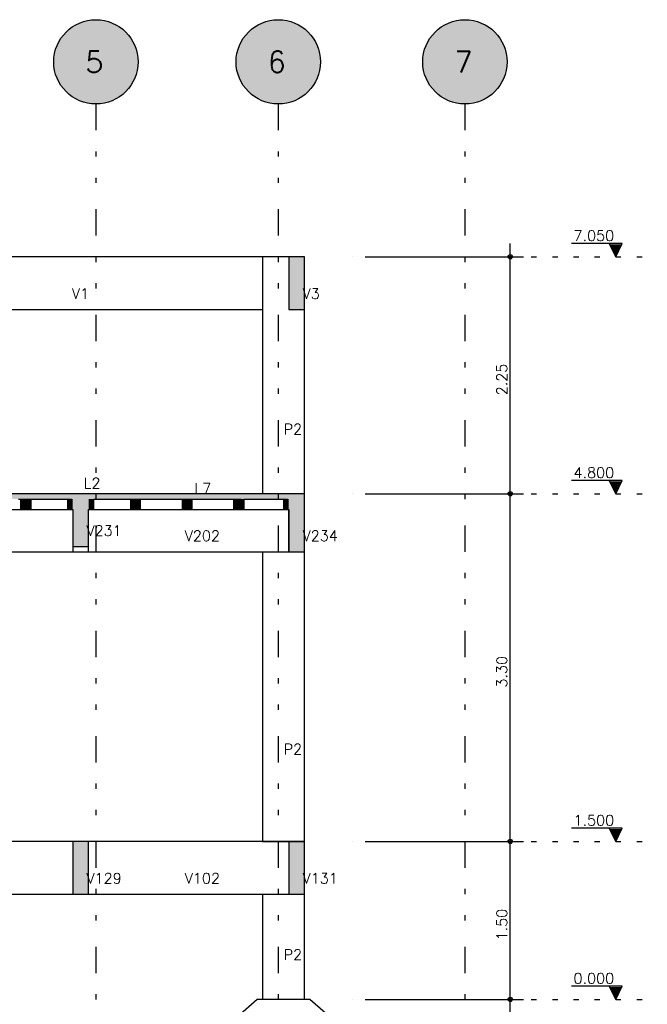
# Model space of a CAD drawing. Extents: x 0 to 84.1, y 0 to 59.4.
# Tile 4 of 8: x 27.6 to 39.5, y 10.1 to 28.8. Entities that reach past the tile are written whole.
import ezdxf

# ---------------------------------------------------------------- set-up
doc = ezdxf.new("R2010")
doc.units = 0
doc.header["$MEASUREMENT"] = 0
doc.linetypes.add('ESTILO_TQS_0002', pattern=[0.4, 0.1, -0.3])
doc.linetypes.add('ESTILO_TQS_0004', pattern=[2, 0.5, -0.4, 0.1, -0.4, 0.1, -0.5])
for name, color, linetype in [('1', 1, 'CONTINUOUS'), ('2', 2, 'CONTINUOUS'), ('6', 6, 'CONTINUOUS'), ('9', 9, 'CONTINUOUS')]:
    doc.layers.add(name, color=color, linetype=linetype)
doc.styles.get("Standard").update_dxf_attribs({"font": 'ROMANS.SHX'})

msp = doc.modelspace()

# ---------------------------------------------------------------- linework, layer by layer
at = {"layer": '1', "linetype": 'ESTILO_TQS_0004'}
for p, q in [((29.056, 27.199), (29.056, 8.199)), ((32.516, 27.199), (32.516, 8.199)), ((36.056, 27.199), (36.056, 8.199))]:
    msp.add_line(p, q, dxfattribs=at)
at = {"layer": '1', "linetype": 'Continuous'}
for p, q in [((36.916, 19.549), (36.916, 24.549)), ((39.041, 24.549), (38.081, 24.549)), ((38.916, 24.299), (38.791, 24.549)), ((38.802, 24.527), (39.03, 24.527)), ((38.813, 24.505), (39.018, 24.505)), ((38.916, 24.299), (39.041, 24.549)), ((38.824, 24.482), (39.007, 24.482)), ((38.835, 24.46), (38.996, 24.46)), ((38.846, 24.438), (38.985, 24.438)), ((38.858, 24.416), (38.974, 24.416)), ((38.869, 24.393), (38.963, 24.393)), ((38.88, 24.371), (38.952, 24.371)), ((38.891, 24.349), (38.94, 24.349)), ((38.902, 24.326), (38.929, 24.326)), ((33.916, 24.299), (33.916, 24.299)), ((34.166, 24.299), (37.166, 24.299)), ((36.916, 12.949), (36.916, 20.049)), ((39.041, 20.049), (38.081, 20.049)), ((38.916, 19.799), (38.791, 20.049)), ((38.802, 20.027), (39.03, 20.027)), ((38.813, 20.005), (39.018, 20.005)), ((38.916, 19.799), (39.041, 20.049)), ((38.824, 19.982), (39.007, 19.982)), ((38.835, 19.96), (38.996, 19.96)), ((38.846, 19.938), (38.985, 19.938)), ((38.858, 19.916), (38.974, 19.916)), ((38.869, 19.893), (38.963, 19.893)), ((38.88, 19.871), (38.952, 19.871)), ((38.891, 19.849), (38.94, 19.849)), ((38.902, 19.826), (38.929, 19.826)), ((33.916, 19.799), (33.916, 19.799)), ((33.916, 19.799), (33.916, 19.799)), ((34.166, 19.799), (37.166, 19.799)), ((34.166, 19.799), (37.166, 19.799)), ((36.916, 9.949), (36.916, 13.449)), ((39.041, 13.449), (38.081, 13.449)), ((38.916, 13.199), (38.791, 13.449)), ((38.802, 13.427), (39.03, 13.427)), ((38.813, 13.405), (39.018, 13.405)), ((38.824, 13.382), (39.007, 13.382)), ((38.835, 13.36), (38.996, 13.36)), ((38.846, 13.338), (38.985, 13.338)), ((38.858, 13.316), (38.974, 13.316)), ((38.869, 13.293), (38.963, 13.293)), ((38.916, 13.199), (39.041, 13.449)), ((33.916, 13.199), (33.916, 13.199)), ((33.916, 13.199), (33.916, 13.199)), ((34.166, 13.199), (37.166, 13.199)), ((34.166, 13.199), (37.166, 13.199)), ((38.88, 13.271), (38.952, 13.271)), ((38.891, 13.249), (38.94, 13.249)), ((38.902, 13.226), (38.929, 13.226)), ((39.041, 10.449), (38.081, 10.449)), ((38.916, 10.199), (38.791, 10.449)), ((38.802, 10.427), (39.03, 10.427)), ((38.813, 10.405), (39.018, 10.405)), ((38.824, 10.382), (39.007, 10.382)), ((38.835, 10.36), (38.996, 10.36)), ((38.846, 10.338), (38.985, 10.338)), ((38.858, 10.316), (38.974, 10.316)), ((38.869, 10.293), (38.963, 10.293)), ((38.916, 10.199), (39.041, 10.449)), ((33.916, 10.199), (33.916, 10.199)), ((34.166, 10.199), (37.166, 10.199)), ((38.88, 10.271), (38.952, 10.271)), ((38.891, 10.249), (38.94, 10.249)), ((38.902, 10.226), (38.929, 10.226))]:
    msp.add_line(p, q, dxfattribs=at)
at = {"layer": '1', "linetype": 'ESTILO_TQS_0002'}
for p, q in [((36.916, 24.299), (39.516, 24.299)), ((36.916, 19.799), (39.516, 19.799)), ((36.916, 13.199), (39.516, 13.199)), ((36.916, 10.199), (39.516, 10.199))]:
    msp.add_line(p, q, dxfattribs=at)
at = {"layer": '1', "linetype": 'Continuous'}
for points in [[(38.791, 24.549), (38.916, 24.299), (39.041, 24.549), (38.791, 24.549)], [(38.791, 20.049), (38.916, 19.799), (39.041, 20.049), (38.791, 20.049)], [(38.791, 13.449), (38.916, 13.199), (39.041, 13.449), (38.791, 13.449)], [(38.791, 10.449), (38.916, 10.199), (39.041, 10.449), (38.791, 10.449)]]:
    msp.add_lwpolyline(points, dxfattribs=at)
for centre, radius in [((36.916, 24.299), 0.04), ((36.916, 24.299), 0.02), ((36.916, 19.799), 0.04), ((36.916, 19.799), 0.04), ((36.916, 19.799), 0.02), ((36.916, 19.799), 0.02), ((36.916, 13.199), 0.04), ((36.916, 13.199), 0.04), ((36.916, 13.199), 0.02), ((36.916, 13.199), 0.02), ((36.916, 10.199), 0.04), ((36.916, 10.199), 0.02)]:
    msp.add_circle(centre, radius, dxfattribs=at)
at = {"layer": '2', "linetype": 'Continuous'}
for centre in [(29.056, 27.999), (32.516, 27.999), (36.056, 27.999)]:
    msp.add_circle(centre, 0.8, dxfattribs=at)
at = {"layer": '6', "linetype": 'Continuous'}
for p, q in [((32.216, 24.299), (24.986, 24.299)), ((32.216, 24.299), (32.216, 19.799)), ((32.716, 24.299), (32.216, 24.299)), ((32.716, 24.299), (32.716, 23.299)), ((33.016, 24.299), (32.716, 24.299)), ((33.016, 24.044), (33.016, 24.299)), ((33.016, 19.799), (33.016, 24.299)), ((33.016, 23.299), (33.016, 24.044)), ((24.986, 23.299), (32.216, 23.299)), ((32.716, 23.299), (32.792, 23.299)), ((32.792, 23.299), (33.016, 23.299)), ((28.616, 19.799), (24.986, 19.799)), ((27.59, 19.699), (27.632, 19.699)), ((27.632, 19.699), (27.654, 19.699)), ((27.632, 19.499), (27.632, 19.699)), ((27.632, 19.699), (27.632, 19.69)), ((27.632, 19.69), (27.632, 19.499)), ((27.654, 19.699), (27.82, 19.699)), ((27.82, 19.699), (28.516, 19.699)), ((27.82, 19.699), (27.82, 19.499)), ((27.82, 19.508), (27.82, 19.699)), ((28.516, 19.699), (28.591, 19.699)), ((28.516, 19.699), (28.516, 19.69)), ((28.516, 19.69), (28.516, 19.499)), ((28.916, 19.799), (28.616, 19.799)), ((32.716, 19.799), (28.916, 19.799)), ((31.821, 19.799), (28.916, 19.799)), ((29.016, 19.699), (29.712, 19.699)), ((29.016, 19.508), (29.016, 19.699)), ((29.712, 19.699), (29.859, 19.699)), ((29.712, 19.699), (29.712, 19.69)), ((29.712, 19.69), (29.712, 19.499)), ((29.859, 19.699), (29.891, 19.699)), ((29.891, 19.699), (29.9, 19.699)), ((29.9, 19.699), (30.692, 19.699)), ((29.9, 19.508), (29.9, 19.699)), ((30.692, 19.699), (30.839, 19.699)), ((30.692, 19.699), (30.692, 19.69)), ((30.692, 19.69), (30.692, 19.499)), ((30.839, 19.699), (30.871, 19.699)), ((30.871, 19.699), (30.88, 19.699)), ((30.88, 19.699), (31.672, 19.699)), ((30.88, 19.508), (30.88, 19.699)), ((31.672, 19.699), (31.819, 19.699)), ((31.672, 19.499), (31.672, 19.699)), ((31.672, 19.699), (31.672, 19.69)), ((31.672, 19.69), (31.672, 19.499)), ((32.594, 19.799), (31.821, 19.799)), ((31.86, 19.699), (32.594, 19.699)), ((31.86, 19.699), (31.86, 19.499)), ((31.86, 19.508), (31.86, 19.699)), ((32.716, 19.799), (32.594, 19.799)), ((32.594, 19.699), (32.616, 19.699)), ((32.616, 19.699), (32.69, 19.699)), ((32.616, 19.699), (32.616, 19.69)), ((32.616, 19.69), (32.616, 19.499)), ((33.016, 19.799), (32.716, 19.799)), ((33.016, 19.008), (33.016, 19.799)), ((26.84, 19.499), (27.632, 19.499)), ((27.632, 19.499), (27.654, 19.499)), ((27.654, 19.499), (27.82, 19.499)), ((27.82, 19.499), (27.82, 19.508)), ((27.82, 19.499), (28.516, 19.499)), ((28.516, 19.499), (28.591, 19.499)), ((28.591, 19.499), (28.616, 19.499)), ((28.616, 19.499), (28.616, 18.699)), ((28.616, 19.499), (28.616, 18.799)), ((28.916, 19.035), (28.916, 19.499)), ((28.916, 19.499), (28.995, 19.499)), ((28.995, 19.499), (29.016, 19.499)), ((29.016, 19.499), (29.016, 19.508)), ((29.016, 19.499), (29.712, 19.499)), ((29.712, 19.499), (29.859, 19.499)), ((29.859, 19.499), (29.891, 19.499)), ((29.891, 19.499), (29.9, 19.499)), ((29.9, 19.499), (29.9, 19.508)), ((29.9, 19.499), (30.692, 19.499)), ((30.692, 19.499), (30.839, 19.499)), ((30.839, 19.499), (30.871, 19.499)), ((30.871, 19.499), (30.88, 19.499)), ((30.88, 19.499), (30.88, 19.508)), ((30.88, 19.499), (31.672, 19.499)), ((31.672, 19.499), (31.819, 19.499)), ((31.819, 19.499), (31.851, 19.499)), ((31.851, 19.499), (31.86, 19.499)), ((31.86, 19.499), (31.86, 19.508)), ((31.86, 19.499), (32.616, 19.499)), ((32.616, 19.499), (32.69, 19.499)), ((32.69, 19.499), (32.716, 19.499)), ((32.716, 19.499), (32.716, 18.699)), ((32.716, 18.699), (32.716, 19.499)), ((28.916, 18.799), (28.916, 19.035)), ((33.016, 18.699), (33.016, 19.008)), ((24.986, 18.699), (28.616, 18.699)), ((28.616, 18.799), (28.845, 18.799)), ((28.616, 18.699), (28.766, 18.699)), ((28.766, 18.699), (28.916, 18.699)), ((28.845, 18.799), (28.916, 18.799)), ((28.916, 18.699), (28.916, 18.799)), ((28.916, 18.699), (32.716, 18.699)), ((32.216, 18.699), (32.216, 13.199)), ((32.716, 18.699), (32.932, 18.699)), ((32.932, 18.699), (33.016, 18.699)), ((33.016, 13.199), (33.016, 18.699)), ((28.616, 13.199), (24.986, 13.199)), ((28.616, 13.199), (28.616, 12.199)), ((28.916, 13.199), (28.616, 13.199)), ((32.716, 13.199), (28.916, 13.199)), ((28.916, 12.435), (28.916, 13.199)), ((32.216, 13.199), (33.016, 13.199)), ((32.716, 13.199), (32.716, 12.199)), ((33.016, 13.199), (32.716, 13.199)), ((33.016, 12.48), (33.016, 13.199)), ((28.916, 12.199), (28.916, 12.435)), ((33.016, 12.199), (33.016, 12.48)), ((24.986, 12.199), (28.616, 12.199)), ((28.616, 12.199), (28.845, 12.199)), ((28.845, 12.199), (28.916, 12.199)), ((28.916, 12.199), (32.716, 12.199)), ((32.216, 12.199), (32.216, 10.199)), ((32.716, 12.199), (32.932, 12.199)), ((32.932, 12.199), (33.016, 12.199)), ((33.016, 10.199), (33.016, 12.199)), ((32.116, 10.199), (31.316, 9.499)), ((33.116, 10.199), (32.116, 10.199)), ((33.916, 9.499), (33.116, 10.199))]:
    msp.add_line(p, q, dxfattribs=at)
at = {"layer": '9', "linetype": 'Continuous'}
for points in [[(29.856, 27.999), (29.001, 28.797), (28.893, 28.783)], [(29.856, 27.999), (29.11, 28.797), (29.001, 28.797)], [(29.856, 27.999), (29.218, 28.783), (29.11, 28.797)], [(33.316, 27.999), (32.461, 28.797), (32.353, 28.783)], [(33.316, 27.999), (32.57, 28.797), (32.461, 28.797)], [(33.316, 27.999), (32.678, 28.783), (32.57, 28.797)], [(36.856, 27.999), (36.001, 28.797), (35.893, 28.783)], [(36.856, 27.999), (36.11, 28.797), (36.001, 28.797)], [(36.856, 27.999), (36.218, 28.783), (36.11, 28.797)], [(29.856, 27.999), (28.594, 28.653), (28.51, 28.584)], [(29.856, 27.999), (28.688, 28.71), (28.594, 28.653)], [(29.856, 27.999), (28.788, 28.753), (28.688, 28.71)], [(29.856, 27.999), (28.893, 28.783), (28.788, 28.753)], [(29.856, 27.999), (29.324, 28.753), (29.218, 28.783)], [(29.856, 27.999), (29.424, 28.71), (29.324, 28.753)], [(29.856, 27.999), (29.517, 28.653), (29.424, 28.71)], [(29.856, 27.999), (29.602, 28.584), (29.517, 28.653)], [(33.316, 27.999), (32.054, 28.653), (31.97, 28.584)], [(33.316, 27.999), (32.148, 28.71), (32.054, 28.653)], [(33.316, 27.999), (32.248, 28.753), (32.148, 28.71)], [(33.316, 27.999), (32.353, 28.783), (32.248, 28.753)], [(33.316, 27.999), (32.784, 28.753), (32.678, 28.783)], [(33.316, 27.999), (32.884, 28.71), (32.784, 28.753)], [(33.316, 27.999), (32.977, 28.653), (32.884, 28.71)], [(33.316, 27.999), (33.062, 28.584), (32.977, 28.653)], [(36.856, 27.999), (35.594, 28.653), (35.51, 28.584)], [(36.856, 27.999), (35.688, 28.71), (35.594, 28.653)], [(36.856, 27.999), (35.788, 28.753), (35.688, 28.71)], [(36.856, 27.999), (35.893, 28.783), (35.788, 28.753)], [(36.856, 27.999), (36.324, 28.753), (36.218, 28.783)], [(36.856, 27.999), (36.424, 28.71), (36.324, 28.753)], [(36.856, 27.999), (36.517, 28.653), (36.424, 28.71)], [(36.856, 27.999), (36.602, 28.584), (36.517, 28.653)], [(29.856, 27.999), (28.372, 28.415), (28.322, 28.318)], [(29.856, 27.999), (28.435, 28.504), (28.372, 28.415)], [(29.856, 27.999), (28.51, 28.584), (28.435, 28.504)], [(29.856, 27.999), (29.676, 28.504), (29.602, 28.584)], [(29.856, 27.999), (29.739, 28.415), (29.676, 28.504)], [(29.856, 27.999), (29.789, 28.318), (29.739, 28.415)], [(33.316, 27.999), (31.832, 28.415), (31.782, 28.318)], [(33.316, 27.999), (31.895, 28.504), (31.832, 28.415)], [(33.316, 27.999), (31.97, 28.584), (31.895, 28.504)], [(33.316, 27.999), (33.136, 28.504), (33.062, 28.584)], [(33.316, 27.999), (33.199, 28.415), (33.136, 28.504)], [(33.316, 27.999), (33.249, 28.318), (33.199, 28.415)], [(36.856, 27.999), (35.372, 28.415), (35.322, 28.318)], [(36.856, 27.999), (35.435, 28.504), (35.372, 28.415)], [(36.856, 27.999), (35.51, 28.584), (35.435, 28.504)], [(36.856, 27.999), (36.676, 28.504), (36.602, 28.584)], [(36.856, 27.999), (36.739, 28.415), (36.676, 28.504)], [(36.856, 27.999), (36.789, 28.318), (36.739, 28.415)], [(29.856, 27.999), (28.322, 28.318), (28.285, 28.215)], [(29.856, 27.999), (29.826, 28.215), (29.789, 28.318)], [(33.316, 27.999), (31.782, 28.318), (31.745, 28.215)], [(33.316, 27.999), (33.286, 28.215), (33.249, 28.318)], [(36.856, 27.999), (35.322, 28.318), (35.285, 28.215)], [(36.856, 27.999), (36.826, 28.215), (36.789, 28.318)], [(29.856, 27.999), (28.263, 28.108), (28.256, 27.999)], [(29.856, 27.999), (28.285, 28.215), (28.263, 28.108)], [(29.856, 27.999), (29.848, 28.108), (29.826, 28.215)], [(33.316, 27.999), (31.723, 28.108), (31.716, 27.999)], [(33.316, 27.999), (31.745, 28.215), (31.723, 28.108)], [(33.316, 27.999), (33.308, 28.108), (33.286, 28.215)], [(36.856, 27.999), (35.263, 28.108), (35.256, 27.999)], [(36.856, 27.999), (35.285, 28.215), (35.263, 28.108)], [(36.856, 27.999), (36.848, 28.108), (36.826, 28.215)], [(29.856, 27.999), (28.256, 27.999), (28.263, 27.89)], [(29.856, 27.999), (28.263, 27.89), (28.285, 27.783)], [(29.856, 27.999), (28.285, 27.783), (28.322, 27.681)], [(29.856, 27.999), (28.322, 27.681), (28.372, 27.584)], [(29.856, 27.999), (28.372, 27.584), (28.435, 27.494)], [(29.856, 27.999), (28.435, 27.494), (28.51, 27.415)], [(29.856, 27.999), (28.51, 27.415), (28.594, 27.346)], [(29.856, 27.999), (28.594, 27.346), (28.688, 27.289)], [(29.856, 27.999), (28.688, 27.289), (28.788, 27.246)], [(29.856, 27.999), (28.788, 27.246), (28.893, 27.216)], [(29.856, 27.999), (28.893, 27.216), (29.001, 27.201)], [(29.856, 27.999), (29.001, 27.201), (29.11, 27.201)], [(29.856, 27.999), (29.11, 27.201), (29.218, 27.216)], [(29.856, 27.999), (29.218, 27.216), (29.324, 27.246)], [(29.856, 27.999), (29.324, 27.246), (29.424, 27.289)], [(29.856, 27.999), (29.424, 27.289), (29.517, 27.346)], [(29.856, 27.999), (29.517, 27.346), (29.602, 27.415)], [(29.856, 27.999), (29.602, 27.415), (29.676, 27.494)], [(29.856, 27.999), (29.676, 27.494), (29.739, 27.584)], [(29.856, 27.999), (29.739, 27.584), (29.789, 27.681)], [(29.856, 27.999), (29.789, 27.681), (29.826, 27.783)], [(29.856, 27.999), (29.826, 27.783), (29.848, 27.89)], [(29.856, 27.999), (29.848, 27.89), (29.856, 27.999)], [(33.316, 27.999), (31.716, 27.999), (31.723, 27.89)], [(33.316, 27.999), (31.723, 27.89), (31.745, 27.783)], [(33.316, 27.999), (31.745, 27.783), (31.782, 27.681)], [(33.316, 27.999), (31.782, 27.681), (31.832, 27.584)], [(33.316, 27.999), (31.832, 27.584), (31.895, 27.494)], [(33.316, 27.999), (31.895, 27.494), (31.97, 27.415)], [(33.316, 27.999), (31.97, 27.415), (32.054, 27.346)], [(33.316, 27.999), (32.054, 27.346), (32.148, 27.289)], [(33.316, 27.999), (32.148, 27.289), (32.248, 27.246)], [(33.316, 27.999), (32.248, 27.246), (32.353, 27.216)], [(33.316, 27.999), (32.353, 27.216), (32.461, 27.201)], [(33.316, 27.999), (32.461, 27.201), (32.57, 27.201)], [(33.316, 27.999), (32.57, 27.201), (32.678, 27.216)], [(33.316, 27.999), (32.678, 27.216), (32.784, 27.246)], [(33.316, 27.999), (32.784, 27.246), (32.884, 27.289)], [(33.316, 27.999), (32.884, 27.289), (32.977, 27.346)], [(33.316, 27.999), (32.977, 27.346), (33.062, 27.415)], [(33.316, 27.999), (33.062, 27.415), (33.136, 27.494)], [(33.316, 27.999), (33.136, 27.494), (33.199, 27.584)], [(33.316, 27.999), (33.199, 27.584), (33.249, 27.681)], [(33.316, 27.999), (33.249, 27.681), (33.286, 27.783)], [(33.316, 27.999), (33.286, 27.783), (33.308, 27.89)], [(33.316, 27.999), (33.308, 27.89), (33.316, 27.999)], [(36.856, 27.999), (35.256, 27.999), (35.263, 27.89)], [(36.856, 27.999), (35.263, 27.89), (35.285, 27.783)], [(36.856, 27.999), (35.285, 27.783), (35.322, 27.681)], [(36.856, 27.999), (35.322, 27.681), (35.372, 27.584)], [(36.856, 27.999), (35.372, 27.584), (35.435, 27.494)], [(36.856, 27.999), (35.435, 27.494), (35.51, 27.415)], [(36.856, 27.999), (35.51, 27.415), (35.594, 27.346)], [(36.856, 27.999), (35.594, 27.346), (35.688, 27.289)], [(36.856, 27.999), (35.688, 27.289), (35.788, 27.246)], [(36.856, 27.999), (35.788, 27.246), (35.893, 27.216)], [(36.856, 27.999), (35.893, 27.216), (36.001, 27.201)], [(36.856, 27.999), (36.001, 27.201), (36.11, 27.201)], [(36.856, 27.999), (36.11, 27.201), (36.218, 27.216)], [(36.856, 27.999), (36.218, 27.216), (36.324, 27.246)], [(36.856, 27.999), (36.324, 27.246), (36.424, 27.289)], [(36.856, 27.999), (36.424, 27.289), (36.517, 27.346)], [(36.856, 27.999), (36.517, 27.346), (36.602, 27.415)], [(36.856, 27.999), (36.602, 27.415), (36.676, 27.494)], [(36.856, 27.999), (36.676, 27.494), (36.739, 27.584)], [(36.856, 27.999), (36.739, 27.584), (36.789, 27.681)], [(36.856, 27.999), (36.789, 27.681), (36.826, 27.783)], [(36.856, 27.999), (36.826, 27.783), (36.848, 27.89)], [(36.856, 27.999), (36.848, 27.89), (36.856, 27.999)], [(32.716, 24.299), (32.716, 23.554), (32.716, 23.299)], [(32.716, 24.299), (32.716, 23.299), (32.792, 23.299)], [(32.716, 24.299), (32.792, 23.299), (33.016, 23.299)], [(32.716, 24.299), (33.016, 23.299), (33.016, 24.044)], [(32.716, 24.299), (33.016, 24.044), (33.016, 24.299)], [(32.716, 24.299), (33.016, 24.299), (32.792, 24.299)], [(32.716, 24.299), (32.792, 24.299), (32.716, 24.299)], [(24.986, 19.799), (27.59, 19.699), (28.616, 19.699)], [(24.986, 19.799), (28.616, 19.699), (28.616, 19.723)], [(24.986, 19.799), (28.616, 19.723), (28.616, 19.799)], [(24.986, 19.799), (28.616, 19.799), (27.59, 19.799)], [(27.632, 19.69), (27.82, 19.508), (27.82, 19.699)], [(27.632, 19.69), (27.82, 19.699), (27.654, 19.699)], [(27.632, 19.69), (27.654, 19.699), (27.632, 19.699)], [(27.632, 19.69), (27.632, 19.699), (27.632, 19.69)], [(27.632, 19.69), (27.632, 19.499), (27.654, 19.499)], [(27.632, 19.69), (27.654, 19.499), (27.82, 19.499)], [(27.632, 19.69), (27.82, 19.499), (27.82, 19.508)], [(28.516, 19.69), (28.616, 19.546), (28.616, 19.699)], [(28.516, 19.69), (28.616, 19.699), (28.591, 19.699)], [(28.516, 19.69), (28.591, 19.699), (28.516, 19.699)], [(28.516, 19.69), (28.516, 19.699), (28.516, 19.69)], [(28.516, 19.69), (28.516, 19.499), (28.591, 19.499)], [(28.516, 19.69), (28.591, 19.499), (28.616, 19.499)], [(28.516, 19.69), (28.616, 19.499), (28.616, 19.546)], [(28.616, 19.799), (28.616, 19.564), (28.616, 18.799)], [(28.616, 19.799), (28.616, 18.799), (28.845, 18.799)], [(28.616, 19.799), (28.845, 18.799), (28.916, 18.799)], [(28.616, 19.799), (28.916, 18.799), (28.916, 19.035)], [(28.616, 19.799), (28.916, 19.035), (28.916, 19.799)], [(28.616, 19.799), (28.916, 19.799), (28.845, 19.799)], [(28.616, 19.799), (28.845, 19.799), (28.616, 19.799)], [(28.916, 19.776), (32.716, 19.724), (32.716, 19.799)], [(28.916, 19.776), (32.716, 19.799), (32.594, 19.799)], [(28.916, 19.776), (32.594, 19.799), (31.821, 19.799)], [(28.916, 19.776), (31.821, 19.799), (28.916, 19.799)], [(28.916, 19.776), (28.916, 19.799), (28.916, 19.776)], [(28.916, 19.776), (28.916, 19.699), (31.821, 19.699)], [(28.916, 19.776), (31.821, 19.699), (32.594, 19.699)], [(28.916, 19.776), (32.594, 19.699), (32.716, 19.699)], [(28.916, 19.776), (32.716, 19.699), (32.716, 19.724)], [(28.916, 19.699), (28.916, 19.652), (28.916, 19.499)], [(28.916, 19.699), (28.916, 19.499), (28.995, 19.499)], [(28.916, 19.699), (28.995, 19.499), (29.016, 19.499)], [(28.916, 19.699), (29.016, 19.499), (29.016, 19.508)], [(28.916, 19.699), (29.016, 19.508), (29.016, 19.699)], [(28.916, 19.699), (29.016, 19.699), (28.995, 19.699)], [(28.916, 19.699), (28.995, 19.699), (28.916, 19.699)], [(29.712, 19.69), (29.9, 19.508), (29.9, 19.699)], [(29.712, 19.69), (29.9, 19.699), (29.891, 19.699)], [(29.712, 19.69), (29.891, 19.699), (29.859, 19.699)], [(29.712, 19.69), (29.859, 19.699), (29.712, 19.699)], [(29.712, 19.69), (29.712, 19.699), (29.712, 19.69)], [(29.712, 19.69), (29.712, 19.499), (29.859, 19.499)], [(29.712, 19.69), (29.859, 19.499), (29.891, 19.499)], [(29.712, 19.69), (29.891, 19.499), (29.9, 19.499)], [(29.712, 19.69), (29.9, 19.499), (29.9, 19.508)], [(30.692, 19.69), (30.88, 19.508), (30.88, 19.699)], [(30.692, 19.69), (30.88, 19.699), (30.871, 19.699)], [(30.692, 19.69), (30.871, 19.699), (30.839, 19.699)], [(30.692, 19.69), (30.839, 19.699), (30.692, 19.699)], [(30.692, 19.69), (30.692, 19.699), (30.692, 19.69)], [(30.692, 19.69), (30.692, 19.499), (30.839, 19.499)], [(30.692, 19.69), (30.839, 19.499), (30.871, 19.499)], [(30.692, 19.69), (30.871, 19.499), (30.88, 19.499)], [(30.692, 19.69), (30.88, 19.499), (30.88, 19.508)], [(31.672, 19.69), (31.86, 19.508), (31.86, 19.699)], [(31.672, 19.69), (31.86, 19.699), (31.851, 19.699)], [(31.672, 19.69), (31.851, 19.699), (31.819, 19.699)], [(31.672, 19.69), (31.819, 19.699), (31.672, 19.699)], [(31.672, 19.69), (31.672, 19.699), (31.672, 19.69)], [(31.672, 19.69), (31.672, 19.499), (31.819, 19.499)], [(31.672, 19.69), (31.819, 19.499), (31.851, 19.499)], [(31.672, 19.69), (31.851, 19.499), (31.86, 19.499)], [(31.672, 19.69), (31.86, 19.499), (31.86, 19.508)], [(32.616, 19.69), (32.716, 19.548), (32.716, 19.699)], [(32.616, 19.69), (32.716, 19.699), (32.69, 19.699)], [(32.616, 19.69), (32.69, 19.699), (32.616, 19.699)], [(32.616, 19.69), (32.616, 19.699), (32.616, 19.69)], [(32.616, 19.69), (32.616, 19.499), (32.69, 19.499)], [(32.616, 19.69), (32.69, 19.499), (32.716, 19.499)], [(32.616, 19.69), (32.716, 19.499), (32.716, 19.548)], [(32.716, 19.799), (32.716, 19.531), (32.716, 18.699)], [(32.716, 19.799), (32.716, 18.699), (32.932, 18.699)], [(32.716, 19.799), (32.932, 18.699), (33.016, 18.699)], [(32.716, 19.799), (33.016, 18.699), (33.016, 19.008)], [(32.716, 19.799), (33.016, 19.008), (33.016, 19.799)], [(32.716, 19.799), (33.016, 19.799), (32.932, 19.799)], [(32.716, 19.799), (32.932, 19.799), (32.716, 19.799)], [(28.616, 13.199), (28.616, 12.964), (28.616, 12.199)], [(28.616, 13.199), (28.616, 12.199), (28.845, 12.199)], [(28.616, 13.199), (28.845, 12.199), (28.916, 12.199)], [(28.616, 13.199), (28.916, 12.199), (28.916, 12.435)], [(28.616, 13.199), (28.916, 12.435), (28.916, 13.199)], [(28.616, 13.199), (28.916, 13.199), (28.845, 13.199)], [(28.616, 13.199), (28.845, 13.199), (28.616, 13.199)], [(32.716, 13.199), (32.716, 12.956), (32.716, 12.199)], [(32.716, 13.199), (32.716, 12.199), (32.932, 12.199)], [(32.716, 13.199), (32.932, 12.199), (33.016, 12.199)], [(32.716, 13.199), (33.016, 12.199), (33.016, 12.48)], [(32.716, 13.199), (33.016, 12.48), (33.016, 13.199)], [(32.716, 13.199), (33.016, 13.199), (32.932, 13.199)], [(32.716, 13.199), (32.932, 13.199), (32.716, 13.199)]]:
    msp.add_solid(points, dxfattribs=at)

# ---------------------------------------------------------------- texts
at = {"layer": '1', "linetype": 'Continuous'}
for s, p in [('7.050', (38.116, 24.599)), ('V1', (28.601, 23.499)), ('V3', (32.977, 23.499)), ('P2', (32.616, 20.924)), ('4.800', (38.116, 20.099)), ('L2', (28.826, 19.899)), ('L7', (30.927, 19.799)), ('V231', (28.877, 18.999)), ('V202', (30.741, 18.899)), ('V234', (32.977, 18.899)), ('P2', (32.616, 14.849)), ('1.500', (38.116, 13.499)), ('V129', (28.877, 12.399)), ('V102', (30.741, 12.399)), ('V131', (32.977, 12.399)), ('P2', (32.616, 10.949)), ('0.000', (38.116, 10.499))]:
    msp.add_text(s, height=0.2, dxfattribs=at).set_placement(p)
for s, p in [('2.25', (36.856, 21.669)), ('3.30', (36.856, 16.119)), ('1.50', (36.856, 11.319))]:
    msp.add_text(s, height=0.2, rotation=90, dxfattribs=at).set_placement(p)
at = {"layer": '6', "linetype": 'Continuous'}
for s, p in [('5', (28.856, 27.799)), ('6', (32.316, 27.799)), ('7', (35.856, 27.799))]:
    msp.add_text(s, height=0.4, dxfattribs=at).set_placement(p)

doc.saveas('drawing.dxf')
